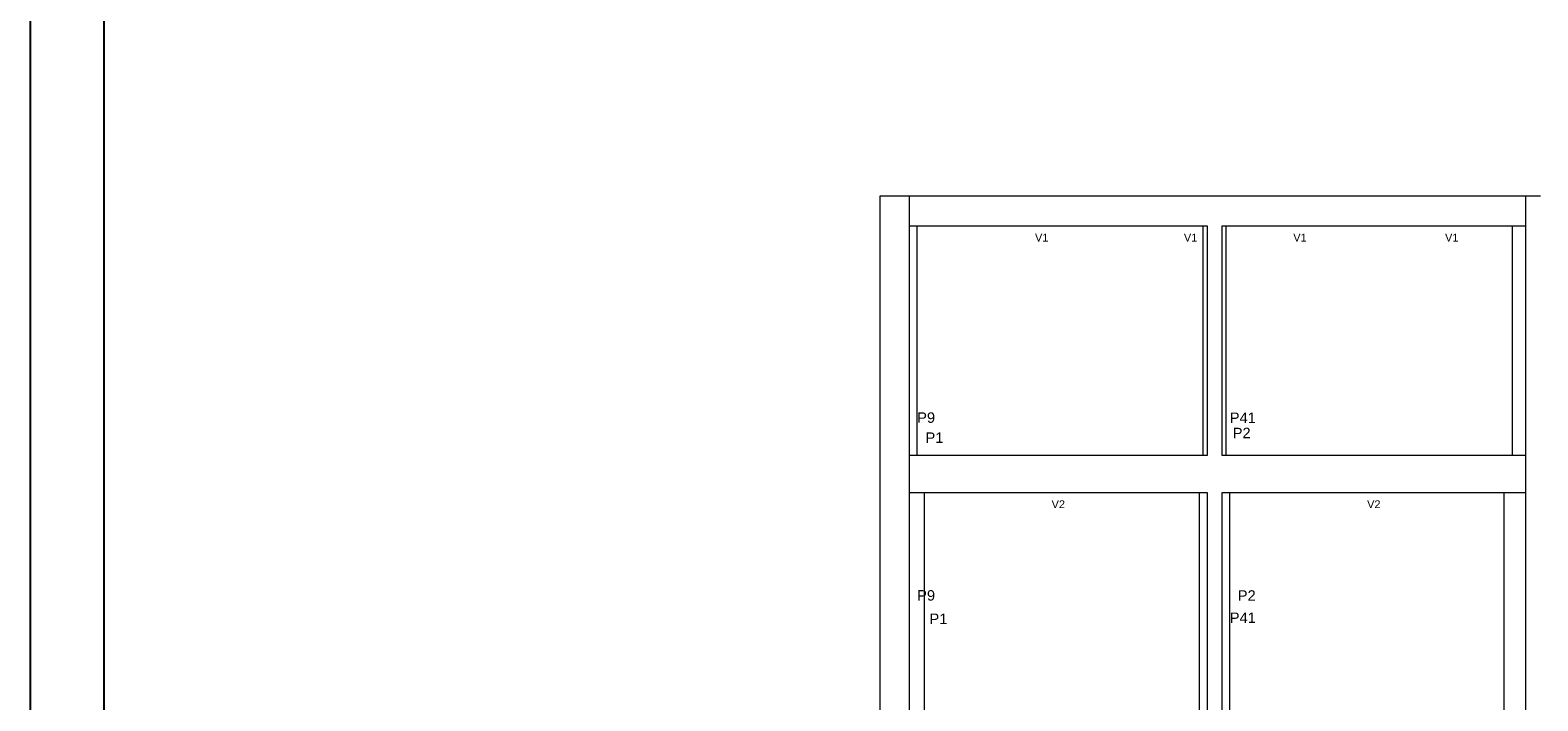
# Model space of a CAD drawing. Header units: millimetres. Extents: x 10 to 1250, y -62 to 528.
# Tile 142 of 256: x 10 to 31, y 215 to 224. Entities that reach past the tile are written whole.
import ezdxf

# ---------------------------------------------------------------- set-up
doc = ezdxf.new("R2010")
doc.units = ezdxf.units.MM
doc.header["$LTSCALE"] = 0.05
for name, color, linetype, lineweight in [('FO-Cotas', 5, 'Continuous', 5), ('FO-Pilares pré-moldados', 3, 'Continuous', 20), ('FO-Seção das fundações', 9, 'Continuous', 5)]:
    doc.layers.add(name, color=color, linetype=linetype, lineweight=lineweight)
doc.layers.add('FOLHA_PADRÃO', color=7, linetype='Continuous')
doc.styles.add('Arial', font='arial.ttf')

# ---------------------------------------------------------------- blocks, each defined once
blk = doc.blocks.new('A1EST. 1500')
at = {"layer": 'FOLHA_PADRÃO', "color": 1, "linetype": 'Continuous'}
blk.add_line((0, 59.4), (0, 0), dxfattribs=at)
at = {"layer": 'FOLHA_PADRÃO', "color": 6, "linetype": 'Continuous'}
blk.add_lwpolyline([(149, 58.4), (149, 1), (1, 1), (1, 58.4), (149, 58.4)], dxfattribs=at)
blk = doc.blocks.new('AAA')
at = {"layer": 'FO-Cotas'}
for p, q in [((-72.8759, 46.5821), (-72.8759, 42.1821)), ((-72.4762, 46.5821), (-72.8759, 46.5821)), ((-72.4759, 46.5821), (-72.4762, 46.5821)), ((-72.1959, 46.5821), (-72.4759, 46.5821)), ((-72.0759, 46.5821), (-72.1959, 46.5821)), ((-71.8765, 46.5821), (-72.0759, 46.5821)), ((-72.0759, 45.7821), (-72.0759, 46.5821)), ((-71.8663, 46.5821), (-71.8765, 46.5821)), ((-64.9668, 46.5821), (-71.8663, 46.5821)), ((-64.9599, 46.5821), (-64.9668, 46.5821)), ((-64.9499, 46.5821), (-64.9599, 46.5821)), ((-64.9289, 46.5821), (-64.9499, 46.5821)), ((-64.15, 46.5821), (-64.9289, 46.5821)), ((-64.1398, 46.5821), (-64.15, 46.5821)), ((-64.116, 46.5821), (-64.1398, 46.5821)), ((-64.0339, 46.5821), (-64.116, 46.5821)), ((-63.6339, 46.5821), (-64.0339, 46.5821)), ((-63.542, 46.5821), (-63.6339, 46.5821)), ((-63.518, 46.5821), (-63.542, 46.5821)), ((-62.3444, 46.5821), (-63.518, 46.5821)), ((-62.3278, 46.5821), (-62.3444, 46.5821)), ((-62.304, 46.5821), (-62.3278, 46.5821)), ((-59.4243, 46.5821), (-62.304, 46.5821)), ((-55.8002, 46.5821), (-59.4243, 46.5821)), ((-55.7434, 46.5821), (-55.8002, 46.5821)), ((-55.4359, 46.5821), (-55.7434, 46.5821)), ((-55.4359, 46.5821), (-55.4359, 45.7821)), ((-55.1559, 46.5821), (-55.4359, 46.5821)), ((-55.0359, 46.5821), (-55.1559, 46.5821)), ((-72.0759, 45.7821), (-71.8765, 45.7821)), ((-72.0759, 42.1821), (-72.0759, 45.7821)), ((-71.8765, 45.7821), (-71.8663, 45.7821)), ((-71.8663, 42.1821), (-71.8663, 45.7821)), ((-71.8663, 45.7821), (-64.9668, 45.7821)), ((-64.9668, 45.7821), (-64.9599, 45.7821)), ((-64.9599, 45.7821), (-64.9499, 45.7821)), ((-64.9499, 45.7821), (-64.9289, 45.7821)), ((-64.9289, 45.7821), (-64.15, 45.7821)), ((-64.15, 45.7821), (-64.15, 42.1821)), ((-64.15, 45.7821), (-64.1398, 45.7821)), ((-64.1398, 45.7821), (-64.116, 45.7821)), ((-64.116, 45.7821), (-64.0339, 45.7821)), ((-64.0339, 45.7821), (-64.0339, 42.1821)), ((-63.6339, 45.7821), (-63.542, 45.7821)), ((-63.6339, 42.1821), (-63.6339, 45.7821)), ((-63.542, 45.7821), (-63.518, 45.7821)), ((-63.518, 42.1821), (-63.518, 45.7821)), ((-63.518, 45.7821), (-62.3444, 45.7821)), ((-62.3444, 45.7821), (-62.3278, 45.7821)), ((-62.3278, 45.7821), (-62.304, 45.7821)), ((-62.304, 45.7821), (-59.4243, 45.7821)), ((-59.4243, 45.7821), (-55.8002, 45.7821)), ((-55.8002, 45.7821), (-55.8002, 42.1821)), ((-55.8002, 45.7821), (-55.7434, 45.7821)), ((-55.7434, 45.7821), (-55.4359, 45.7821)), ((-55.4359, 45.7821), (-55.4359, 42.1821)), ((-72.8759, 42.1821), (-72.8759, 39.5821)), ((-72.0759, 39.5821), (-72.0759, 42.1821)), ((-71.8663, 39.5821), (-71.8663, 42.1821)), ((-64.15, 42.1821), (-64.15, 39.5821)), ((-64.0339, 42.1821), (-64.0339, 39.5821)), ((-63.6339, 39.5821), (-63.6339, 42.1821)), ((-63.518, 39.5821), (-63.518, 42.1821)), ((-55.8002, 42.1821), (-55.8002, 39.5821)), ((-55.4359, 42.1821), (-55.4359, 39.5821)), ((-72.8759, 39.5821), (-72.8759, 32.5821)), ((-72.0659, 39.5821), (-72.0759, 39.5821)), ((-72.0759, 38.7821), (-72.0759, 39.5821)), ((-71.8663, 39.5821), (-72.0659, 39.5821)), ((-71.6765, 39.5821), (-71.8663, 39.5821)), ((-71.6664, 39.5821), (-71.6765, 39.5821)), ((-64.9668, 39.5821), (-71.6664, 39.5821)), ((-64.9599, 39.5821), (-64.9668, 39.5821)), ((-64.9499, 39.5821), (-64.9599, 39.5821)), ((-64.2496, 39.5821), (-64.9499, 39.5821)), ((-64.2392, 39.5821), (-64.2496, 39.5821)), ((-64.2154, 39.5821), (-64.2392, 39.5821)), ((-64.15, 39.5821), (-64.2154, 39.5821)), ((-64.0339, 39.5821), (-64.15, 39.5821)), ((-63.518, 39.5821), (-63.6339, 39.5821)), ((-63.4422, 39.5821), (-63.518, 39.5821)), ((-63.4184, 39.5821), (-63.4422, 39.5821)), ((-62.3444, 39.5821), (-63.4184, 39.5821)), ((-62.3278, 39.5821), (-62.3444, 39.5821)), ((-62.304, 39.5821), (-62.3278, 39.5821)), ((-56.0204, 39.5821), (-62.304, 39.5821)), ((-55.9962, 39.5821), (-56.0204, 39.5821)), ((-55.9392, 39.5821), (-55.9962, 39.5821)), ((-55.8002, 39.5821), (-55.9392, 39.5821)), ((-55.4359, 39.5821), (-55.8002, 39.5821)), ((-55.4359, 39.5821), (-55.4359, 38.7821)), ((-72.0759, 38.5821), (-72.0759, 38.7821)), ((-55.4359, 38.7821), (-55.4359, 38.5821)), ((-72.0759, 38.5821), (-72.0659, 38.5821)), ((-72.0759, 32.5821), (-72.0759, 38.5821)), ((-72.0659, 38.5821), (-71.6765, 38.5821)), ((-71.6765, 38.5821), (-71.6664, 38.5821)), ((-71.6664, 32.5821), (-71.6664, 38.5821)), ((-71.6664, 38.5821), (-64.9668, 38.5821)), ((-64.9668, 38.5821), (-64.9599, 38.5821)), ((-64.9599, 38.5821), (-64.9499, 38.5821)), ((-64.9499, 38.5821), (-64.2496, 38.5821)), ((-64.2496, 38.5821), (-64.2496, 32.5821)), ((-64.2496, 38.5821), (-64.2392, 38.5821)), ((-64.2392, 38.5821), (-64.2154, 38.5821)), ((-64.2154, 38.5821), (-64.0339, 38.5821)), ((-64.0339, 38.5821), (-64.0339, 32.5821)), ((-63.6339, 38.5821), (-63.4422, 38.5821)), ((-63.6339, 32.5821), (-63.6339, 38.5821)), ((-63.4422, 38.5821), (-63.4184, 38.5821)), ((-63.4184, 32.5821), (-63.4184, 38.5821)), ((-63.4184, 38.5821), (-62.3444, 38.5821)), ((-62.3444, 38.5821), (-62.3278, 38.5821)), ((-62.3278, 38.5821), (-62.304, 38.5821)), ((-62.304, 38.5821), (-56.0204, 38.5821)), ((-56.0204, 38.5821), (-56.0204, 32.5821)), ((-56.0204, 38.5821), (-55.9962, 38.5821)), ((-55.9962, 38.5821), (-55.9392, 38.5821)), ((-55.9392, 38.5821), (-55.4359, 38.5821)), ((-55.4359, 38.5821), (-55.4359, 32.5821))]:
    blk.add_line(p, q, dxfattribs=at)
at = {"layer": 'FO-Pilares pré-moldados', "char_height": 0.2824, "attachment_point": 7, "line_spacing_factor": 0.798, "style": 'Arial'}
for s, insert in [('P9', (-71.8641, 40.4585)), ('P41', (-63.4221, 40.4585)), ('P2', (-63.3445, 40.0472)), ('P1', (-71.6392, 39.9212)), ('P9', (-71.8641, 35.6585)), ('P2', (-63.2066, 35.6585)), ('P41', (-63.4221, 35.0585)), ('P1', (-71.5315, 35.029))]:
    blk.add_mtext(s, dxfattribs=dict(at, insert=insert))
at = {"layer": 'FO-Seção das fundações', "char_height": 0.2118, "attachment_point": 8, "line_spacing_factor": 0.798, "style": 'Arial'}
for s, insert in [('V1', (-68.5024, 45.3585)), ('V1', (-64.4814, 45.3585)), ('V1', (-61.5291, 45.3585)), ('V1', (-57.4301, 45.3585)), ('V2', (-68.0549, 38.1585)), ('V2', (-59.5349, 38.1585))]:
    blk.add_mtext(s, dxfattribs=dict(at, insert=insert))

msp = doc.modelspace()

# ---------------------------------------------------------------- block references
msp.add_blockref('A1EST. 1500', (10.3174, 197.8364))
at = {"xscale": 0.5, "yscale": 0.5, "zscale": 0.5}
msp.add_blockref('AAA', (58.2255, 198.9095), dxfattribs=at)

doc.saveas('drawing.dxf')
